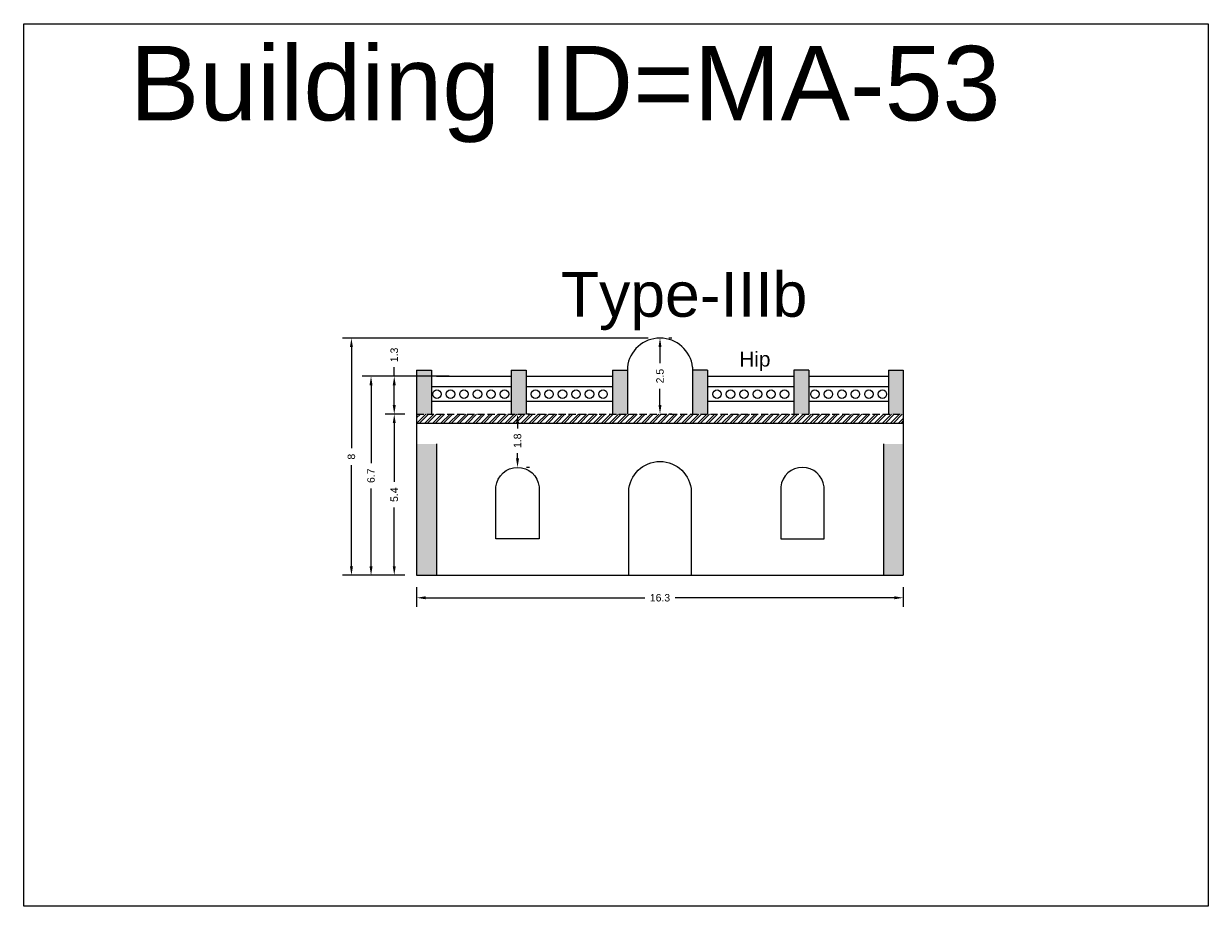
# Model space of a CAD drawing. Header units: metres. Extents: x 3416649 to 3417100, y -6712966 to -6712690.
# Tile 13 of 72: x 3416739 to 3416779, y -6712887 to -6712857. Entities that reach past the tile are written whole.
import ezdxf

# ---------------------------------------------------------------- set-up
doc = ezdxf.new("R2010")
doc.units = ezdxf.units.M
doc.linetypes.add('ACAD_ISO02W100', pattern=[15, 12, -3])
doc.layers.add('Dotted', color=7, linetype='ACAD_ISO02W100', plot=False)
doc.styles.get("Standard").update_dxf_attribs({"font": 'arial.ttf'})
doc.dimstyles.new('ISO-25', dxfattribs={"dimtxt": 0.25, "dimasz": 0.3, "dimexe": 0.3, "dimexo": 0.4, "dimgap": 0.2, "dimtad": 0, "dimdec": 1, "dimdsep": 46, "dimtxsty": 'Standard', "dimcen": 2.5, "dimadec": 0, "dimazin": 0, "dimtfac": 1, "dimtdec": 1, "dimtmove": 0, "dimatfit": 3, "dimfxl": 1, "dimarcsym": 0})

# ---------------------------------------------------------------- blocks, each defined once
blk = doc.blocks.new('*D432')
at = {"color": 0, "lineweight": -2, "transparency": 16777216}
for p, q in [((3416751.704, -6712870.519), (3416751.052, -6712870.519)), ((3416751.352, -6712870.819), (3416751.352, -6712872.797)), ((3416751.352, -6712875.629), (3416751.352, -6712873.651)), ((3416751.704, -6712875.929), (3416751.052, -6712875.929))]:
    blk.add_line(p, q, dxfattribs=at)
at = {"color": 0, "transparency": 16777216}
for points in [[(3416751.302, -6712870.819), (3416751.402, -6712870.819), (3416751.352, -6712870.519)], [(3416751.302, -6712875.629), (3416751.402, -6712875.629), (3416751.352, -6712875.929)]]:
    blk.add_solid(points, dxfattribs=at)
at = {"layer": 'Defpoints', "color": 0, "transparency": 16777216}
for p in [(3416751.352, -6712870.519), (3416752.104, -6712870.519), (3416752.104, -6712875.929)]:
    blk.add_point(p, dxfattribs=at)
at = {"color": 0, "transparency": 16777216, "insert": (3416751.352, -6712873.224), "char_height": 0.25, "attachment_point": 5, "rotation": 90}
blk.add_mtext('5.4', dxfattribs=at)
blk = doc.blocks.new('*D433')
at = {"color": 0, "lineweight": -2, "transparency": 16777216}
for p, q in [((3416755.889, -6712870.519), (3416755.789, -6712870.519)), ((3416755.489, -6712870.819), (3416755.489, -6712870.998)), ((3416755.489, -6712872.009), (3416755.489, -6712871.83)), ((3416755.889, -6712872.309), (3416755.789, -6712872.309))]:
    blk.add_line(p, q, dxfattribs=at)
at = {"color": 0, "transparency": 16777216}
for points in [[(3416755.439, -6712870.819), (3416755.539, -6712870.819), (3416755.489, -6712870.519)], [(3416755.439, -6712872.009), (3416755.539, -6712872.009), (3416755.489, -6712872.309)]]:
    blk.add_solid(points, dxfattribs=at)
at = {"layer": 'Defpoints', "color": 0, "transparency": 16777216}
for p in [(3416755.489, -6712870.519), (3416755.489, -6712870.519), (3416755.489, -6712872.309)]:
    blk.add_point(p, dxfattribs=at)
at = {"color": 0, "transparency": 16777216, "insert": (3416755.489, -6712871.414), "char_height": 0.25, "attachment_point": 5, "rotation": 90}
blk.add_mtext('1.8', dxfattribs=at)
blk = doc.blocks.new('*D434')
at = {"color": 0, "lineweight": -2, "transparency": 16777216}
for p, q in [((3416751.352, -6712869.249), (3416751.352, -6712868.949)), ((3416753.196, -6712869.249), (3416751.052, -6712869.249)), ((3416751.352, -6712870.219), (3416751.352, -6712869.549)), ((3416751.704, -6712870.519), (3416751.052, -6712870.519))]:
    blk.add_line(p, q, dxfattribs=at)
at = {"color": 0, "transparency": 16777216}
for points in [[(3416751.302, -6712869.549), (3416751.402, -6712869.549), (3416751.352, -6712869.249)], [(3416751.302, -6712870.219), (3416751.402, -6712870.219), (3416751.352, -6712870.519)]]:
    blk.add_solid(points, dxfattribs=at)
at = {"layer": 'Defpoints', "color": 0, "transparency": 16777216}
for p in [(3416751.352, -6712869.249), (3416753.596, -6712869.249), (3416752.104, -6712870.519)]:
    blk.add_point(p, dxfattribs=at)
at = {"color": 0, "transparency": 16777216, "insert": (3416751.352, -6712868.533), "char_height": 0.25, "attachment_point": 5, "rotation": 90}
blk.add_mtext('1.3', dxfattribs=at)
blk = doc.blocks.new('*D435')
at = {"color": 0, "lineweight": -2, "transparency": 16777216}
for p, q in [((3416760.669, -6712867.969), (3416760.569, -6712867.969)), ((3416760.269, -6712868.269), (3416760.269, -6712868.813)), ((3416760.269, -6712870.219), (3416760.269, -6712869.674)), ((3416760.669, -6712870.519), (3416760.569, -6712870.519))]:
    blk.add_line(p, q, dxfattribs=at)
at = {"color": 0, "transparency": 16777216}
for points in [[(3416760.219, -6712868.269), (3416760.319, -6712868.269), (3416760.269, -6712867.969)], [(3416760.219, -6712870.219), (3416760.319, -6712870.219), (3416760.269, -6712870.519)]]:
    blk.add_solid(points, dxfattribs=at)
at = {"layer": 'Defpoints', "color": 0, "transparency": 16777216}
for p in [(3416760.269, -6712867.969), (3416760.269, -6712870.519), (3416760.269, -6712870.519)]:
    blk.add_point(p, dxfattribs=at)
at = {"color": 0, "transparency": 16777216, "insert": (3416760.269, -6712869.244), "char_height": 0.25, "attachment_point": 5, "rotation": 90}
blk.add_mtext('2.5', dxfattribs=at)
blk = doc.blocks.new('*D436')
at = {"color": 0, "lineweight": -2, "transparency": 16777216}
for p, q in [((3416753.196, -6712869.249), (3416750.273, -6712869.249)), ((3416750.573, -6712869.549), (3416750.573, -6712872.161)), ((3416750.573, -6712875.629), (3416750.573, -6712873.017)), ((3416751.704, -6712875.929), (3416750.273, -6712875.929))]:
    blk.add_line(p, q, dxfattribs=at)
at = {"color": 0, "transparency": 16777216}
for points in [[(3416750.523, -6712869.549), (3416750.623, -6712869.549), (3416750.573, -6712869.249)], [(3416750.523, -6712875.629), (3416750.623, -6712875.629), (3416750.573, -6712875.929)]]:
    blk.add_solid(points, dxfattribs=at)
at = {"layer": 'Defpoints', "color": 0, "transparency": 16777216}
for p in [(3416750.573, -6712869.249), (3416753.596, -6712869.249), (3416752.104, -6712875.929)]:
    blk.add_point(p, dxfattribs=at)
at = {"color": 0, "transparency": 16777216, "insert": (3416750.573, -6712872.589), "char_height": 0.25, "attachment_point": 5, "rotation": 90}
blk.add_mtext('6.7', dxfattribs=at)
blk = doc.blocks.new('*D437')
at = {"color": 0, "lineweight": -2, "transparency": 16777216}
for p, q in [((3416759.869, -6712867.969), (3416749.615, -6712867.969)), ((3416749.915, -6712868.269), (3416749.915, -6712871.666)), ((3416749.915, -6712875.629), (3416749.915, -6712872.231)), ((3416751.704, -6712875.929), (3416749.615, -6712875.929))]:
    blk.add_line(p, q, dxfattribs=at)
at = {"color": 0, "transparency": 16777216}
for points in [[(3416749.865, -6712868.269), (3416749.965, -6712868.269), (3416749.915, -6712867.969)], [(3416749.865, -6712875.629), (3416749.965, -6712875.629), (3416749.915, -6712875.929)]]:
    blk.add_solid(points, dxfattribs=at)
at = {"layer": 'Defpoints', "color": 0, "transparency": 16777216}
for p in [(3416749.915, -6712867.969), (3416760.269, -6712867.969), (3416752.104, -6712875.929)]:
    blk.add_point(p, dxfattribs=at)
at = {"color": 0, "transparency": 16777216, "insert": (3416749.915, -6712871.949), "char_height": 0.25, "attachment_point": 5, "rotation": 90}
blk.add_mtext('8', dxfattribs=at)
blk = doc.blocks.new('*D438')
at = {"color": 0, "lineweight": -2, "transparency": 16777216}
for p, q in [((3416752.104, -6712876.329), (3416752.104, -6712876.984)), ((3416768.434, -6712876.329), (3416768.434, -6712876.984)), ((3416752.404, -6712876.684), (3416759.757, -6712876.684)), ((3416768.134, -6712876.684), (3416760.782, -6712876.684))]:
    blk.add_line(p, q, dxfattribs=at)
at = {"color": 0, "transparency": 16777216}
for points in [[(3416752.404, -6712876.634), (3416752.404, -6712876.734), (3416752.104, -6712876.684)], [(3416768.134, -6712876.634), (3416768.134, -6712876.734), (3416768.434, -6712876.684)]]:
    blk.add_solid(points, dxfattribs=at)
at = {"layer": 'Defpoints', "color": 0, "transparency": 16777216}
for p in [(3416752.104, -6712875.929), (3416768.434, -6712875.929), (3416768.434, -6712876.684)]:
    blk.add_point(p, dxfattribs=at)
at = {"color": 0, "transparency": 16777216, "insert": (3416760.269, -6712876.684), "char_height": 0.25, "attachment_point": 5}
blk.add_mtext('16.3', dxfattribs=at)

msp = doc.modelspace()

# ---------------------------------------------------------------- hatches: boundary and pattern name
h = msp.add_hatch(color=256)
h.dxf.hatch_style = 1
h.paths.add_polyline_path([(3416755.274, -6712869.049), (3416755.774, -6712869.049), (3416755.774, -6712870.519), (3416755.274, -6712870.519)])
h.paths.add_polyline_path([(3416758.674, -6712869.049), (3416759.174, -6712869.049), (3416759.174, -6712870.519), (3416758.674, -6712870.519)])
h.paths.add_polyline_path([(3416752.774, -6712871.519), (3416752.104, -6712871.519), (3416752.104, -6712875.929), (3416752.774, -6712875.929)])
h = msp.add_hatch(color=256)
h.dxf.hatch_style = 1
h.paths.add_polyline_path([(3416752.604, -6712869.049), (3416752.104, -6712869.049), (3416752.104, -6712870.519), (3416752.604, -6712870.519)])
h = msp.add_hatch(color=256)
h.dxf.hatch_style = 1
h.paths.add_polyline_path([(3416765.264, -6712869.049), (3416764.764, -6712869.049), (3416764.764, -6712870.519), (3416765.264, -6712870.519)])
h.paths.add_polyline_path([(3416761.864, -6712869.049), (3416761.364, -6712869.049), (3416761.364, -6712870.519), (3416761.864, -6712870.519)])
h.paths.add_polyline_path([(3416768.434, -6712871.519), (3416767.764, -6712871.519), (3416767.764, -6712875.929), (3416768.434, -6712875.929)])
h = msp.add_hatch(color=256)
h.dxf.hatch_style = 1
h.paths.add_polyline_path([(3416768.434, -6712869.049), (3416767.934, -6712869.049), (3416767.934, -6712870.519), (3416768.434, -6712870.519)])
h = msp.add_hatch()
h.set_pattern_fill('ANSI32', color=256, scale=0.02)
h.set_pattern_definition([(45, (-12.76026, 0), (-0.134703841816, 0.134703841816), []), (45, (-12.67045, 0), (-0.134703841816, 0.134703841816), [])])
h.paths.add_polyline_path([(3416768.434, -6712870.519), (3416752.104, -6712870.519), (3416752.104, -6712870.819), (3416768.434, -6712870.819)])

# ---------------------------------------------------------------- linework, layer by layer
msp.add_lwpolyline([(3416738.918, -6712857.418), (3416778.668, -6712857.418), (3416778.668, -6712887.037), (3416738.918, -6712887.037)], close=True)
for points in [[(3416752.104, -6712869.049), (3416752.104, -6712875.929)], [(3416752.104, -6712869.049), (3416752.604, -6712869.049)], [(3416752.604, -6712869.049), (3416752.604, -6712870.519)], [(3416755.274, -6712869.049), (3416755.274, -6712870.519)], [(3416755.274, -6712869.049), (3416755.774, -6712869.049)], [(3416755.774, -6712869.049), (3416755.774, -6712870.519)], [(3416758.674, -6712869.049), (3416758.674, -6712870.519)], [(3416758.674, -6712869.049), (3416759.174, -6712869.049)], [(3416759.174, -6712868.949), (3416759.174, -6712869.049)], [(3416759.174, -6712869.049), (3416759.174, -6712870.519)], [(3416761.364, -6712868.949), (3416761.364, -6712869.049)], [(3416761.364, -6712869.049), (3416761.364, -6712870.519)], [(3416761.864, -6712869.049), (3416761.364, -6712869.049)], [(3416761.864, -6712869.049), (3416761.864, -6712870.519)], [(3416764.764, -6712869.049), (3416764.764, -6712870.519)], [(3416765.264, -6712869.049), (3416764.764, -6712869.049)], [(3416765.264, -6712869.049), (3416765.264, -6712870.519)], [(3416767.934, -6712869.049), (3416768.434, -6712869.049)], [(3416767.934, -6712869.049), (3416767.934, -6712870.519)], [(3416768.434, -6712869.049), (3416768.434, -6712875.929)], [(3416752.604, -6712869.589), (3416755.274, -6712869.589)], [(3416752.774, -6712869.249), (3416755.274, -6712869.249)], [(3416755.774, -6712869.249), (3416758.674, -6712869.249)], [(3416755.774, -6712869.589), (3416758.674, -6712869.589)], [(3416761.864, -6712869.249), (3416764.764, -6712869.249)], [(3416761.864, -6712869.589), (3416764.764, -6712869.589)], [(3416765.264, -6712869.249), (3416767.934, -6712869.249)], [(3416765.264, -6712869.589), (3416767.934, -6712869.589)], [(3416752.604, -6712870.089), (3416755.274, -6712870.089)], [(3416755.774, -6712870.089), (3416758.674, -6712870.089)], [(3416761.864, -6712870.089), (3416764.764, -6712870.089)], [(3416765.264, -6712870.089), (3416767.934, -6712870.089)], [(3416752.104, -6712870.819), (3416768.434, -6712870.819)], [(3416752.774, -6712871.519), (3416752.774, -6712875.929)], [(3416767.764, -6712871.519), (3416767.764, -6712875.929)], [(3416752.104, -6712875.929), (3416768.434, -6712875.929)]]:
    msp.add_lwpolyline(points)
for points in [[(3416754.764, -6712874.709), (3416754.764, -6712872.959, -0.896552), (3416756.214, -6712872.959), (3416756.214, -6712874.709)], [(3416765.774, -6712874.709), (3416765.774, -6712872.959, 0.896552), (3416764.324, -6712872.959), (3416764.324, -6712874.709)]]:
    msp.add_lwpolyline(points, format="xyb", close=True)
msp.add_lwpolyline([(3416759.219, -6712875.929), (3416759.219, -6712873.122, -0.964798), (3416761.319, -6712873.122), (3416761.319, -6712875.929)], format="xyb")
for centre in [(3416752.786, -6712869.851), (3416753.239, -6712869.851), (3416753.692, -6712869.851), (3416754.145, -6712869.851), (3416754.598, -6712869.851), (3416755.051, -6712869.851), (3416756.092, -6712869.851), (3416756.545, -6712869.851), (3416756.998, -6712869.851), (3416757.451, -6712869.851), (3416757.904, -6712869.851), (3416758.357, -6712869.851), (3416762.182, -6712869.851), (3416762.635, -6712869.851), (3416763.088, -6712869.851), (3416763.541, -6712869.851), (3416763.994, -6712869.851), (3416764.447, -6712869.851), (3416765.467, -6712869.851), (3416765.92, -6712869.851), (3416766.373, -6712869.851), (3416766.826, -6712869.851), (3416767.279, -6712869.851), (3416767.732, -6712869.851)]:
    msp.add_circle(centre, 0.142)
msp.add_arc((3416760.269, -6712869.071), 1.102, 6.3444, 173.6556)
at = {"layer": 'Dotted', "ltscale": 0.02}
msp.add_lwpolyline([(3416752.104, -6712870.519), (3416768.434, -6712870.519)], dxfattribs=at)

# ---------------------------------------------------------------- texts
at = {"attachment_point": 1}
for s, width, heights, insert, char_height in [('Building ID=MA-53', 67.86454, [0.517], (3416742.481, -6712858.163), 2.5), ('Type-IIIb ', 9.99112, [0.517], (3416756.946, -6712865.753), 1.5), ('Hip', 1.17554, [0], (3416762.928, -6712868.424), 0.5)]:
    msp.add_mtext_dynamic_manual_height_columns(s, width=width, gutter_width=12.5, heights=heights, dxfattribs=dict(at, insert=insert, char_height=char_height))

# ---------------------------------------------------------------- dimensions: what is measured, and where the dimension line sits
for base, p1, p2, picture, middle in [((3416749.915, -6712867.969), (3416752.104, -6712875.929), (3416760.269, -6712867.969), '*D437', (3416749.915, -6712871.949)), ((3416760.269461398, -6712870.518799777), (3416760.269461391, -6712867.968799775), (3416760.269461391, -6712870.518799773), '*D435', (3416760.269461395, -6712869.243799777)), ((3416751.352, -6712869.249), (3416752.104, -6712870.519), (3416753.596, -6712869.249), '*D434', (3416751.352, -6712868.533)), ((3416750.573, -6712869.249), (3416752.104, -6712875.929), (3416753.596, -6712869.249), '*D436', (3416750.573, -6712872.589)), ((3416751.352, -6712870.519), (3416752.104, -6712875.929), (3416752.104, -6712870.519), '*D432', (3416751.352, -6712873.224))]:
    dim = msp.add_linear_dim(base=base, p1=p1, p2=p2, angle=90, dimstyle='ISO-25')
    dim.commit()
    dim.dimension.update_dxf_attribs({"geometry": picture, "text_midpoint": middle})
dim = msp.add_linear_dim(base=(3416755.489, -6712870.519), p1=(3416755.489, -6712872.309), p2=(3416755.489, -6712870.519), angle=90, dimstyle='ISO-25')
dim.commit()
dim.dimension.update_dxf_attribs({"geometry": '*D433', "text_midpoint": (3416755.489, -6712871.414), "dimtype": 160})
dim = msp.add_linear_dim(base=(3416768.434, -6712876.684), p1=(3416752.104, -6712875.929), p2=(3416768.434, -6712875.929), dimstyle='ISO-25')
dim.commit()
dim.dimension.update_dxf_attribs({"geometry": '*D438', "text_midpoint": (3416760.269, -6712876.684)})

doc.saveas('drawing.dxf')
